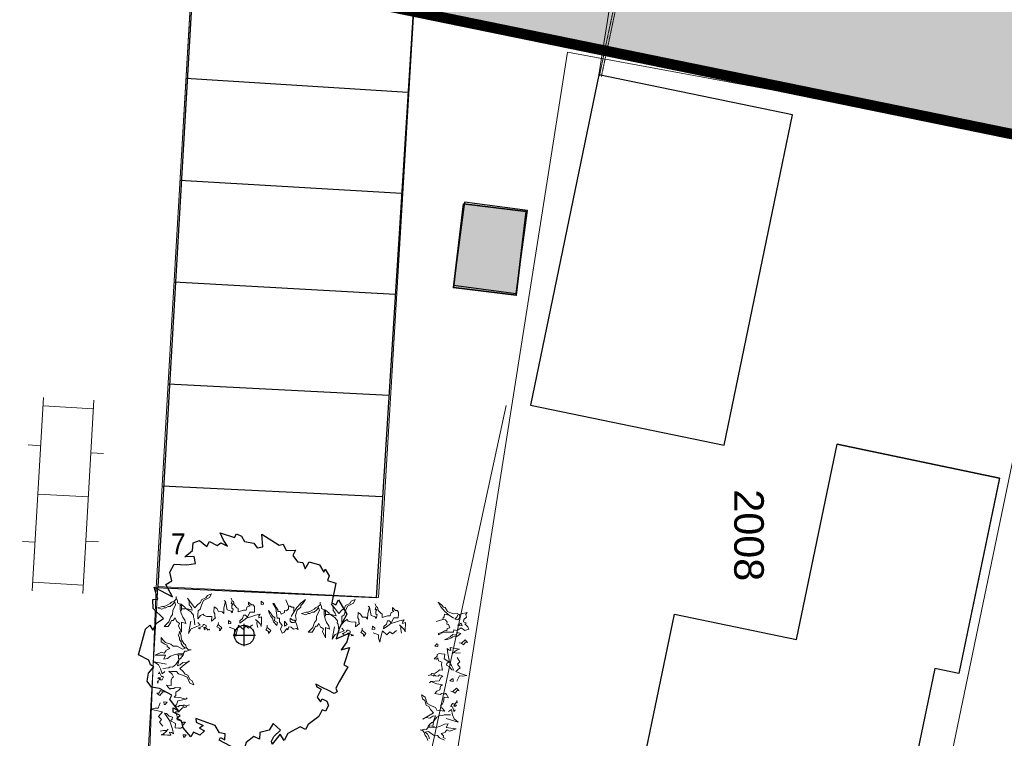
# Model space of a CAD drawing. Extents: x -1000932 to 2054797, y 285738 to 764020.
# Tile 92 of 256: x -234848 to -211464, y 483470 to 500538. Entities that reach past the tile are written whole.
import ezdxf

# ---------------------------------------------------------------- set-up
doc = ezdxf.new("R2010")
doc.units = 0
doc.header["$MEASUREMENT"] = 0
doc.linetypes.add('DASHED', pattern=[0.75, 0.5, -0.25])
doc.layers.get('0').update_dxf_attribs({"color": 1, "linetype": 'CONTINUOUS'})
for name, color, linetype in [('--schets pp', 1, 'CONTINUOUS'), ('-boom', 8, 'CONTINUOUS'), ('31.', 7, 'CONTINUOUS'), ('A-0010--', 4, 'CONTINUOUS'), ('A-0900-TERREIN', 14, 'CONTINUOUS'), ('bomen', 1, 'CONTINUOUS')]:
    doc.layers.add(name, color=color, linetype=linetype)
for name, color, linetype, lineweight in [('B01', 1, 'CONTINUOUS', 30), ('B02', 1, 'CONTINUOUS', 30), ('B11', 1, 'CONTINUOUS', 30), ('S02', 7, 'CONTINUOUS', 0), ('T03', 84, 'CONTINUOUS', 0), ('V00', 7, 'CONTINUOUS', 0), ('Z09', 7, 'CONTINUOUS', 0)]:
    doc.layers.add(name, color=color, linetype=linetype, lineweight=lineweight)
doc.styles.add('JK-T', font='arial.ttf', dxfattribs={"width": 0.9})
doc.styles.get("Standard").update_dxf_attribs({"font": 'romans.shx'})

# ---------------------------------------------------------------- blocks, each defined once
blk = doc.blocks.new('S022')
at = {"layer": 'S02', "color": 7, "linetype": 'Continuous', "lineweight": 0}
for p, q in [((0.0308, -0.2299), (0.0308, 0.2301)), ((0.1508, -0.2299), (0.1508, 0.2301)), ((0.0308, 0.2101), (0.1508, 0.2101)), ((0.0008, 0.1151), (0.0308, 0.1151)), ((0.1508, 0.1051), (0.1808, 0.1051)), ((0.0308, 0.0001), (0.1508, 0.0001)), ((0.0008, -0.1147), (0.0308, -0.1147)), ((0.1508, -0.1047), (0.1808, -0.1047)), ((0.0308, -0.2099), (0.1508, -0.2099))]:
    blk.add_line(p, q, dxfattribs=at)
blk = doc.blocks.new('UNNAMED')
at = {"color": 0}
for p, q in [((0, -0.5), (0, 0.5)), ((-0.5, 0), (0.5, 0))]:
    blk.add_line(p, q, dxfattribs=at)
blk = doc.blocks.new('boom')
at = {"layer": '31.', "color": 7, "linetype": 'Continuous'}
for points in [[(2252, -1106), (2174, -1256), (2210, -1343), (2134, -1385), (1982, -1306), (1886, -1256), (1704, -1162), (1724, -1227), (1831, -1282), (1731, -1475), (1810, -1584), (1849, -1510), (1958, -1566), (2000, -1669), (1928, -1809), (1853, -1770), (1769, -1930), (1516, -2125), (1455, -2242), (1326, -2176), (1036, -2338), (950, -2502), (853, -2352), (667, -2590), (646, -2521), (706, -2406), (860, -2260), (686, -2098), (595, -2253), (372, -2314), (359, -2471), (230, -2404), (44, -2552), (-1, -2709), (-40, -2785), (-597, -2495), (-564, -2431), (-457, -2486), (-449, -2341), (-589, -2322), (-691, -2147), (-1147, -1978), (-1138, -2064), (-977, -2148), (-1064, -2211), (-947, -2272), (-1056, -2379), (-1206, -2301), (-1268, -2419), (-1454, -2198), (-1493, -2035), (-1602, -1968), (-1524, -1910), (-1684, -1827), (-1691, -1726), (-1560, -1794), (-1766, -1521), (-1716, -1425), (-2016, -1269), (-2204, -1239), (-2305, -1092), (-2275, -903), (-2143, -754), (-2228, -709), (-2266, -594), (-2513, -466), (-2348, 139), (-2243, 236), (-2169, 116), (-2080, 288), (-1914, 397), (-2159, 633), (-2173, 849), (-2048, 851), (-2137, 1136), (-1701, 908), (-1864, 1205), (-1716, 1286), (-1765, 1496), (-1667, 1683), (-1367, 1668), (-1156, 1699), (-1191, 1867), (-1412, 1860), (-1226, 2010), (-1212, 2193), (-1060, 2251), (-889, 2107), (-828, 2225), (-644, 2130), (-557, 2193), (-396, 2110), (-496, 2257), (-569, 2431), (-230, 2323), (-186, 2409), (-68, 2347), (6, 2228), (227, 2181), (306, 2072), (441, 2096), (417, 2398), (831, 2139), (923, 2159), (996, 2012), (1218, 2019), (1151, 1891), (1262, 1738), (1393, 1724), (1450, 1572), (1539, 1743), (1787, 1669), (1887, 1495), (1926, 1570), (2020, 1412)], [(2020, 1412), (1980, 1296), (2174, 1237), (2080, 768), (2177, 718), (2238, 836), (2438, 502), (2265, 170), (2180, -89), (2493, 49), (2438, -158), (2305, -345), (2498, -295), (2366, -703), (2463, -753), (2252, -1106)]]:
    blk.add_lwpolyline(points, dxfattribs=at)
blk.add_circle((0, 0), 235, dxfattribs=at)
blk = doc.blocks.new('bomen')
at = {"layer": '-boom', "linetype": 'Continuous'}
blk.add_blockref('boom', (39296, -142617), dxfattribs=at)
at = {"layer": 'bomen', "xscale": 531.2874016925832, "yscale": 531.2874016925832, "zscale": 531.2874016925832}
blk.add_blockref('UNNAMED', (39296, -142617), dxfattribs=at)
blk = doc.blocks.new('eigendomssituatie')
at = {"layer": '--schets pp', "linetype": 'Continuous', "transparency": 33554495}
h = blk.add_hatch(color=140, dxfattribs=at)
h.dxf.hatch_style = 1
h.paths.add_polyline_path([(9221, 16017), (-3884, 17237), (-5436, 504), (0, 0), (-2500, -26949), (-6847, -26546), (-6943, -27582), (-9442, -27350), (-9346, -26314), (-13692, -25911), (-13542, -23750), (-24868, -22700), (-35971, -21670), (-39085, -21481), (-35919, 15171), (-35449, 20057), (-40996, 20385), (-45060, -52868), (-5988, -60874), (-5392, -55500), (3604, -48873)])
at = {"layer": '--schets pp', "color": 140, "linetype": 'Continuous', "const_width": 250}
blk.add_lwpolyline([(9221, 16017), (-3884, 17237), (-5436, 504), (0, 0), (-2500, -26949), (-6847, -26546), (-6943, -27582), (-9442, -27350), (-9346, -26314), (-13692, -25911), (-13542, -23750), (-24868, -22700), (-35971, -21670), (-39085, -21481), (-35919, 15171), (-35449, 20057), (-40996, 20385), (-45060, -52868), (-5988, -60874), (-5392, -55500), (3604, -48873)], close=True, dxfattribs=at)

msp = doc.modelspace()

# ---------------------------------------------------------------- hatches: boundary and pattern name
at = {"layer": 'A-0900-TERREIN', "linetype": 'Continuous', "lineweight": 5}
msp.add_hatch(color=8, dxfattribs=at).paths.add_polyline_path([(-223056.55, 493994.812), (-224545.652, 494175.312), (-224305, 496160.78), (-222815.898, 495980.28)], flags=0)

# ---------------------------------------------------------------- linework, layer by layer
at = {"layer": '--schets pp', "ltscale": 200}
for points in [[(-230617, 503979.671), (-225325, 503611.78), (-226382, 486808.78), (-231608, 487040.78)], [(-230585.734, 503998.921), (-231570.734, 487077.921)], [(-225627, 498810.905), (-230900.142, 499139.999)], [(-225627, 498810.905), (-230900.142, 499139.999)], [(-225778, 496410.499), (-231041.714, 496720.155)], [(-225778, 496410.499), (-231041.714, 496720.155)], [(-225929, 494010.062), (-231183.285, 494300.312)], [(-225929, 494010.062), (-231183.285, 494300.312)], [(-226080, 491609.655), (-231324.857, 491880.468)], [(-226080, 491609.655), (-231324.857, 491880.468)], [(-226231, 489209.218), (-231466.427, 489460.624)], [(-226231, 489209.218), (-231466.427, 489460.624)]]:
    msp.add_lwpolyline(points, dxfattribs=at)
at = {"layer": 'A-0900-TERREIN', "color": 14, "linetype": 'Continuous', "lineweight": 13}
for points in [[(-198472, 591361.78), (-219309, 583958.78, 0.325245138), (-226411.998, 574135.78), (-227112, 560602.78), (-227915, 559083.78), (-228047, 555824.78), (-227550, 554612.78), (-228049, 546438.78), (-228049, 546438.78), (-228546, 540316.78), (-228546, 540316.78), (-229103.887, 531197.927), (-224111.264, 530926.426), (-225197.268, 510955.933), (-230189.892, 511227.434), (-231608, 487040.78), (-231985, 477392.78), (-214527, 474405.78), (-199419, 472192.78), (-199255.679, 472942.78), (-193108.64, 471481.093), (-190938.609, 470963.905)], [(-198472, 591361.78), (-219309, 583958.78, 0.325245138), (-226411.998, 574135.78), (-227112, 560602.78), (-227369.595, 557017.708), (-227550, 554612.78), (-227550, 554612.78), (-228049, 546438.78), (-228367.786, 543593.936), (-228472.4, 541670.195), (-228546, 540316.78), (-229028, 532296.78), (-229087.803, 531197.052), (-230350.911, 508265.25), (-230508, 505842.78), (-231608, 487040.78), (-231985, 477392.78), (-214527, 474405.78), (-199419, 472192.78), (-199255.679, 472942.78), (-193108.64, 471481.093), (-190938.609, 470963.905)]]:
    msp.add_lwpolyline(points, format="xyb", dxfattribs=at)
at = {"layer": 'A-0900-TERREIN', "color": 7, "linetype": 'DASHED', "lineweight": 18}
for points in [[(-220223.656, 503243.405), (-221082, 499200.78)], [(-220174.746, 503233.015), (-221033.089, 499190.405)]]:
    msp.add_lwpolyline(points, dxfattribs=at)
at = {"layer": 'A-0900-TERREIN', "color": 8, "linetype": 'Continuous', "lineweight": 13}
for points in [[(-222815.898, 495980.28), (-224305, 496160.78), (-224545.652, 494175.312), (-223056.55, 493994.812)], [(-211575.703, 489655.702), (-215434.718, 490461.093), (-216402.679, 485817.28), (-219294.757, 486420.64), (-220782.734, 479263.921), (-214605.695, 477975.499), (-213114.711, 485131.187), (-212544.703, 485012.062)]]:
    msp.add_lwpolyline(points, close=True, dxfattribs=at)
at = {"layer": 'A-0900-TERREIN', "color": 4, "linetype": 'Continuous', "lineweight": 35}
msp.add_lwpolyline([(-224305, 496160.78), (-224545.652, 494175.312), (-223056.55, 493994.812), (-222815.898, 495980.28)], close=True, dxfattribs=at)
at = {"layer": 'A-0900-TERREIN', "color": 7, "linetype": 'Continuous', "lineweight": 13}
for points in [[(-230688.357, 486165.093), (-230703.404, 486311.062), (-230723.087, 486342.921), (-230721.07, 486394.702), (-230780.142, 486474.984), (-230901.771, 486552.343), (-230752.65, 486515.374), (-230770.9, 486578.359), (-230825.466, 486642.859), (-230822.189, 486725.734), (-230866.164, 486800.202), (-230772.253, 486677.093), (-230688.117, 486569.905), (-230617.558, 486650.296), (-230553.58, 486694.484), (-230530.271, 486760.968), (-230424.496, 486808.874), (-230391.179, 486864.624), (-230296.23, 486902.374), (-230341.437, 486810.812), (-230484.095, 486743.609), (-230530.128, 486631.327), (-230559.687, 486538.952), (-230613.281, 486494.39), (-230616.935, 486400.999), (-230618.138, 486369.952), (-230620.603, 486307.78), (-230550.031, 486388.015), (-230491.457, 486422.202), (-230466.802, 486389.952), (-230405.472, 486366.812), (-230286.183, 486362.155), (-230290.482, 486253.405), (-230194.003, 486332.624), (-230213.894, 486354.155), (-230211.076, 486426.812), (-230235.537, 486464.077), (-230230.49, 486593.671), (-230169.959, 486549.671), (-230125.82, 486480.515), (-230042.945, 486477.296), (-230003.148, 486434.249), (-229997.927, 486569.015), (-229960.765, 486717.984), (-229990.982, 486745.28), (-229960.765, 486717.984), (-229921.705, 486524.374), (-229824.511, 486489.484), (-229799.888, 486452.218), (-229775.951, 486534.234), (-229811.123, 486561.749), (-229808.72, 486623.874), (-229781.234, 486664.265), (-229822.775, 486665.921), (-229799.05, 486737.78), (-229822.73, 486800.905), (-229799.05, 486737.78), (-229768.822, 486715.671), (-229751.138, 486637.187), (-229691.453, 486572.609), (-229656.019, 486550.312), (-229659.048, 486472.655), (-229532.795, 486514.374), (-229470.646, 486511.952), (-229446.496, 486594.171), (-229378.195, 486617.421), (-229413.234, 486649.89), (-229411.013, 486706.843), (-229340.945, 486641.89), (-229304.711, 486640.452), (-229269.877, 486597.624), (-229272.086, 486540.687), (-229275.162, 486462.812), (-229384.05, 486467.093), (-229440.537, 486349.812), (-229485.658, 486393.265), (-229532.273, 486395.077), (-229556.013, 486318.046), (-229620.564, 486258.343), (-229622.591, 486206.562), (-229521.351, 486275.234), (-229451.685, 486329.53), (-229362.423, 486357.155), (-229246.714, 486394.296), (-229136.722, 486421.14), (-229169.67, 486375.718), (-229171.48, 486328.952), (-229102.777, 486357.546), (-229105.791, 486279.718), (-229108.257, 486217.562), (-229111.666, 486129.39), (-229135.548, 486187.499), (-229185.472, 486236.155), (-229245.418, 486295.515), (-229211.921, 486262.374), (-229214.972, 486185.421), (-229195.902, 486101.562)], [(-231130.312, 486808.359), (-231130.484, 486777.265), (-231177.351, 486730.718), (-231244.966, 486705.124), (-231276.265, 486668.984), (-231359.375, 486622.765), (-231416.683, 486602.265), (-231458.113, 486602.484), (-231572.261, 486571.734), (-231473.931, 486540.187), (-231416.845, 486565.812), (-231375.183, 486565.609), (-231318.017, 486601.812), (-231276.533, 486601.609), (-231208.775, 486653.14), (-231167.046, 486709.905), (-231146.712, 486637.28), (-231214.664, 486507.905), (-231215.134, 486414.593), (-231262.195, 486357.655), (-231304.253, 486233.327), (-231366.699, 486171.437), (-231418.902, 486125.03), (-231387.679, 486124.874), (-231320.318, 486124.593), (-231262.882, 486212.39), (-231241.898, 486269.468), (-231205.488, 486269.28), (-231158.488, 486331.218), (-231117.503, 486237.765), (-231096.787, 486237.671), (-231050.142, 486201.015), (-231076.503, 486138.968), (-231004.482, 485988.14), (-231003.925, 486117.859), (-231003.351, 486231.859), (-230905.045, 486195.14), (-230925.375, 486278.28), (-230976.878, 486351.124), (-231012.726, 486439.577), (-231038.187, 486532.952), (-231037.806, 486621.218), (-231037.634, 486652.296), (-231037.806, 486621.218), (-231006.654, 486621.062), (-231007.181, 486506.874), (-231007.017, 486543.187), (-230918.931, 486542.718), (-230918.769, 486579.03), (-230970.337, 486626.062), (-231016.836, 486657.39), (-231037.634, 486652.296), (-231099.808, 486688.859), (-231099.613, 486735.499), (-231130.312, 486808.359), (-231130.173, 486839.499)], [(-229112.589, 486647.062), (-229109.558, 486724.718), (-229054.248, 486681.062), (-229055.255, 486655.171), (-229112.589, 486647.062)], [(-228618.253, 485965.562), (-228656.105, 486060.374), (-228611.025, 486152.124), (-228680.275, 486237.812), (-228677.005, 486320.859), (-228733.961, 486323.077), (-228761.291, 486557.687), (-228834.679, 486669.64), (-228803.64, 486668.405), (-228760.087, 486588.734), (-228715.939, 486519.609), (-228717.336, 486483.374), (-228660.377, 486481.14), (-228642.101, 486418.015), (-228562.441, 486461.749), (-228560.796, 486503.187), (-228509.048, 486501.14), (-228465.779, 486546.14), (-228463.388, 486608.421), (-228529.99, 486761.437), (-228463.388, 486608.421), (-228421.951, 486606.812), (-228391.476, 486584.734), (-228334.517, 486582.499), (-228339.009, 486468.562), (-228400.183, 486361.905), (-228339.009, 486468.562), (-228267.238, 486579.859), (-228164.205, 486690.093), (-228062.795, 486764.077), (-228123.394, 486672.937), (-228171.988, 486622.999), (-228173.433, 486586.734), (-228259.318, 486517.312), (-228295.654, 486383.718), (-228279.404, 486289.78), (-228301.279, 486238.765), (-228320.599, 486275.812), (-228362.035, 486277.421), (-228422.724, 486321.28), (-228423.732, 486295.39), (-228425.375, 486253.952), (-228390.144, 486221.296), (-228333.191, 486219.077), (-228301.279, 486238.765), (-228272.484, 486180.39), (-228230.55, 486054.296), (-228276.336, 486081.999), (-228344.636, 486058.765), (-228399.568, 486112.765), (-228456.697, 486115.015), (-228480.253, 486043.14), (-228499.783, 486075.187), (-228565.144, 485994.593), (-228618.253, 485965.562)], [(-227711.781, 486674.812), (-227711.953, 486643.718), (-227758.82, 486597.187), (-227826.435, 486571.593), (-227857.734, 486535.437), (-227940.843, 486489.218), (-227998.152, 486468.718), (-228039.582, 486468.968), (-228153.73, 486438.187), (-228055.4, 486406.655), (-227998.314, 486432.28), (-227956.652, 486432.093), (-227899.486, 486468.28), (-227858.002, 486468.093), (-227790.244, 486519.593), (-227748.515, 486576.374), (-227728.181, 486503.749), (-227796.132, 486374.374), (-227796.603, 486281.062), (-227843.664, 486224.124), (-227885.722, 486099.78), (-227948.168, 486037.905), (-228000.371, 485991.499), (-227969.148, 485991.343), (-227901.787, 485991.062), (-227844.351, 486078.843), (-227823.367, 486135.937), (-227786.957, 486135.749), (-227739.957, 486197.687), (-227698.972, 486104.218), (-227678.255, 486104.124), (-227631.611, 486067.468), (-227657.972, 486005.437), (-227585.951, 485854.593), (-227585.394, 485984.343), (-227584.82, 486098.312), (-227486.513, 486061.593), (-227506.843, 486144.749), (-227558.347, 486217.593), (-227594.195, 486306.03), (-227619.656, 486399.405), (-227619.275, 486487.687), (-227619.103, 486518.78), (-227619.275, 486487.687), (-227588.123, 486487.53), (-227588.65, 486373.343), (-227588.486, 486409.655), (-227500.4, 486409.187), (-227500.238, 486445.499), (-227551.806, 486492.53), (-227598.304, 486523.843), (-227619.103, 486518.78), (-227681.277, 486555.343), (-227681.082, 486601.968), (-227711.781, 486674.812), (-227711.642, 486705.968)], [(-227269.826, 486031.562), (-227284.873, 486177.53), (-227304.556, 486209.374), (-227302.539, 486261.155), (-227361.611, 486341.468), (-227483.24, 486418.812), (-227334.119, 486381.843), (-227352.369, 486444.812), (-227406.935, 486509.343), (-227403.658, 486592.187), (-227447.632, 486666.655), (-227353.722, 486543.562), (-227269.586, 486436.374), (-227199.027, 486516.78), (-227135.048, 486560.937), (-227111.74, 486627.437), (-227005.964, 486675.343), (-226972.648, 486731.093), (-226877.699, 486768.843), (-226922.906, 486677.28), (-227065.564, 486610.093), (-227111.597, 486497.78), (-227141.156, 486405.405), (-227194.75, 486360.843), (-227198.404, 486267.468), (-227199.607, 486236.405), (-227202.072, 486174.249), (-227131.5, 486254.468), (-227072.925, 486288.655), (-227048.271, 486256.405), (-226986.941, 486233.28), (-226867.652, 486228.624), (-226871.951, 486119.874), (-226775.472, 486199.093), (-226795.363, 486220.624), (-226792.545, 486293.28), (-226817.005, 486330.53), (-226811.959, 486460.155), (-226751.427, 486416.124), (-226707.289, 486346.968), (-226624.414, 486343.78), (-226584.617, 486300.718), (-226579.396, 486435.468), (-226542.234, 486584.468), (-226572.451, 486611.749), (-226542.234, 486584.468), (-226503.173, 486390.843), (-226405.98, 486355.968), (-226381.357, 486318.687), (-226357.42, 486400.718), (-226392.591, 486428.218), (-226390.189, 486490.343), (-226362.703, 486530.718), (-226404.244, 486532.405), (-226380.519, 486604.249), (-226404.199, 486667.374), (-226380.519, 486604.249), (-226350.291, 486582.124), (-226332.607, 486503.655), (-226272.921, 486439.062), (-226237.488, 486416.78), (-226240.517, 486339.124), (-226114.263, 486380.843), (-226052.115, 486378.405), (-226027.964, 486460.655), (-225959.664, 486483.874), (-225994.703, 486516.343), (-225992.482, 486573.312), (-225922.414, 486508.343), (-225886.179, 486506.905), (-225851.345, 486464.093), (-225853.554, 486407.155), (-225856.63, 486329.28), (-225965.519, 486333.562), (-226022.005, 486216.28), (-226067.127, 486259.718), (-226113.742, 486261.53), (-226137.482, 486184.499), (-226202.033, 486124.812), (-226204.06, 486073.03), (-226102.82, 486141.687), (-226033.154, 486195.999), (-225943.892, 486223.624), (-225828.183, 486260.78), (-225718.191, 486287.593), (-225751.138, 486242.187), (-225752.949, 486195.405), (-225684.246, 486224.03), (-225687.259, 486146.187), (-225689.726, 486084.03), (-225693.134, 485995.843), (-225717.017, 486053.968), (-225766.941, 486102.624), (-225826.886, 486161.968), (-225793.39, 486128.843), (-225796.441, 486051.905), (-225777.371, 485968.03)], [(-224179.523, 486061.296), (-224278.101, 486034.78), (-224363.968, 486090.265), (-224457.154, 486031.499), (-224539.25, 486044.437), (-224548.113, 485988.14), (-224784.296, 485988.39), (-224904.064, 485928.577), (-224899.211, 485959.265), (-224815.003, 485993.218), (-224741.185, 486028.984), (-224705.359, 486023.359), (-224696.494, 486079.671), (-224631.668, 486090.452), (-224665.8, 486174.671), (-224706.765, 486181.155), (-224698.689, 486232.312), (-224738.322, 486280.53), (-224799.898, 486290.187), (-224959.638, 486241.905), (-224799.898, 486290.187), (-224793.461, 486331.14), (-224767.976, 486358.827), (-224759.111, 486415.14), (-224646.476, 486397.374), (-224547.691, 486324.171), (-224646.476, 486397.374), (-224748.621, 486481.655), (-224846.072, 486596.859), (-224907.712, 486706.218), (-224824.273, 486635.374), (-224780.349, 486581.296), (-224744.502, 486575.624), (-224685.58, 486482.218), (-224557.15, 486430.53), (-224461.945, 486435.687), (-224413.836, 486408.015), (-224452.89, 486393.155), (-224459.326, 486352.187), (-224509.972, 486297.03), (-224484.384, 486293.015), (-224443.418, 486286.53), (-224406.875, 486317.718), (-224398.015, 486374.015), (-224413.836, 486408.015), (-224352.503, 486429.796), (-224222.373, 486456.718), (-224255.242, 486414.484), (-224240.132, 486343.921), (-224300.185, 486295.687), (-224309.082, 486239.202), (-224240.462, 486207.421), (-224274.558, 486191.765), (-224202.16, 486117.437), (-224179.523, 486061.296)], [(-228740.837, 486146.859), (-228820.65, 486232.952), (-228843.111, 486322.14), (-228882.906, 486365.187), (-228921.502, 486439.484), (-228939.738, 486507.609), (-228894.966, 486454.015), (-228851.037, 486384.687), (-228790.908, 486330.484), (-228793.752, 486257.984), (-228727.476, 486224.109), (-228740.837, 486146.859)], [(-230787.244, 486255.312), (-230842.035, 485961.655), (-230772.88, 486068.421), (-230680.91, 486112.484), (-230559.084, 486153.577), (-230617.545, 486218.218)], [(-230566.607, 486059.468), (-230565.675, 486083.171), (-230606.943, 486084.796), (-230495.843, 486137.452), (-230494.398, 486173.89), (-230468.492, 486172.89), (-230417.548, 486150.14), (-230419.183, 486108.546), (-230466.003, 486103.827), (-230463.781, 486081.593), (-230442.38, 486046.421), (-230467.392, 486068.937), (-230476.574, 486104.202), (-230430.324, 486088.234), (-230430.324, 486088.234), (-230430.324, 486088.234), (-230430.324, 486088.234), (-230430.324, 486088.234), (-230384.513, 486065.718), (-230387.195, 486040.593), (-230343.164, 486058.905), (-230345.505, 486036.249)], [(-230100.498, 486026.64), (-230098.572, 486075.28), (-230164.457, 486114.171), (-230131.166, 486170.077), (-230129.14, 486221.859), (-230131.166, 486170.077), (-230044.609, 486094.077), (-230088.33, 486040.499), (-230088.98, 486023.046)], [(-229891.564, 486191.843), (-229888.531, 486269.515), (-229833.222, 486225.843), (-229834.228, 486199.968), (-229891.564, 486191.843)], [(-229874.785, 486106.327), (-229743.343, 486059.687), (-229745.041, 485983.687), (-229717.128, 485888.64), (-229698.011, 485972.312), (-229653.67, 486156.765), (-229549.8, 486061.187), (-229477.927, 486135.624), (-229413.341, 486085.859), (-229316.011, 486165.484)], [(-228559.658, 486134.577), (-228557.445, 486191.546), (-228555.187, 486248.687), (-228530.714, 486211.265), (-228495.931, 486173.562), (-228517.404, 486153.702), (-228559.658, 486134.577)], [(-224340.545, 486139.234), (-224396.859, 486148.077), (-224453.347, 486156.999), (-224413.316, 486176.937), (-224371.82, 486207.077), (-224354.593, 486183.437), (-224340.545, 486139.234)], [(-230808.211, 485572.218), (-230839.302, 485572.39), (-230885.849, 485619.249), (-230911.441, 485686.874), (-230947.586, 485718.171), (-230993.806, 485801.28), (-231014.298, 485858.577), (-231014.082, 485900.015), (-231044.834, 486014.171), (-231076.377, 485915.827), (-231050.759, 485858.749), (-231050.949, 485817.077), (-231014.757, 485759.921), (-231014.953, 485718.437), (-230963.429, 485650.671), (-230906.662, 485608.952), (-230979.279, 485588.609), (-231108.666, 485656.562), (-231201.978, 485657.03), (-231258.918, 485704.093), (-231383.242, 485746.155), (-231445.125, 485808.593), (-231491.543, 485860.796), (-231491.693, 485829.577), (-231491.972, 485762.218), (-231404.179, 485704.78), (-231347.091, 485683.796), (-231347.281, 485647.39), (-231285.341, 485600.39), (-231378.798, 485559.405), (-231378.896, 485538.687), (-231415.545, 485492.046), (-231477.605, 485518.405), (-231628.427, 485446.39), (-231498.705, 485445.827), (-231384.712, 485445.249), (-231421.421, 485346.952), (-231338.283, 485367.28), (-231265.439, 485418.78), (-231176.99, 485454.624), (-231083.611, 485480.093), (-230995.353, 485479.702), (-230964.261, 485479.53), (-230995.353, 485479.702), (-230995.511, 485448.562), (-231109.697, 485449.077), (-231073.384, 485448.921), (-231073.845, 485360.827), (-231037.535, 485360.671), (-230990.498, 485412.234), (-230959.175, 485458.734), (-230964.261, 485479.53), (-230927.703, 485541.702), (-230881.07, 485541.515), (-230808.211, 485572.218), (-230777.066, 485572.077)], [(-228938.697, 485959.921), (-228936.771, 486008.562), (-229002.668, 486047.437), (-228969.363, 486103.359), (-228967.337, 486155.14), (-228969.363, 486103.359), (-228882.808, 486027.359), (-228926.529, 485973.765), (-228927.177, 485956.327)], [(-227368.712, 486121.78), (-227423.503, 485828.124), (-227354.349, 485934.905), (-227262.378, 485978.937), (-227140.552, 486020.03), (-227199.013, 486084.687)], [(-227148.076, 485925.937), (-227147.144, 485949.624), (-227188.412, 485951.249), (-227077.312, 486003.905), (-227075.867, 486040.343), (-227049.961, 486039.343), (-226999.017, 486016.593), (-227000.652, 485974.999), (-227047.472, 485970.28), (-227045.25, 485948.062), (-227023.849, 485912.874), (-227048.861, 485935.405), (-227058.043, 485970.655), (-227011.793, 485954.718), (-227011.793, 485954.718), (-227011.793, 485954.718), (-227011.793, 485954.718), (-227011.793, 485954.718), (-226965.982, 485932.187), (-226968.664, 485907.062), (-226924.632, 485925.374), (-226926.974, 485902.718)], [(-226681.966, 485893.093), (-226680.041, 485941.749), (-226745.925, 485980.655), (-226712.634, 486036.53), (-226710.609, 486088.343), (-226712.634, 486036.53), (-226626.078, 485960.53), (-226669.798, 485906.968), (-226670.449, 485889.53)], [(-226473.033, 486058.312), (-226470, 486135.968), (-226414.691, 486092.312), (-226415.697, 486066.437), (-226473.033, 486058.312)], [(-226456.253, 485972.78), (-226324.812, 485926.155), (-226326.509, 485850.155), (-226298.597, 485755.093), (-226279.48, 485838.78), (-226235.138, 486023.218), (-226131.269, 485927.655), (-226059.396, 486002.093), (-225994.81, 485952.312), (-225897.48, 486031.968)], [(-224373.898, 485960.718), (-224468.716, 485891.515), (-224559.923, 485879.624), (-224607.328, 485845.124), (-224685.611, 485815.468), (-224755.402, 485805.312), (-224696.951, 485843.53), (-224622.972, 485879.062), (-224562.119, 485932.437), (-224490.445, 485921.155), (-224449.064, 485983.015), (-224373.898, 485960.718)], [(-224914.091, 485649.937), (-224990.867, 485662.015), (-224941.041, 485711.843), (-224915.455, 485707.827), (-224914.091, 485649.937)], [(-224211.343, 485742.39), (-224259.423, 485749.984), (-224305.73, 485689.077), (-224357.38, 485728.687), (-224408.568, 485736.749), (-224357.38, 485728.687), (-224271.791, 485805.765), (-224223.679, 485756.093), (-224206.425, 485753.405)], [(-224619.447, 484028.655), (-224766.166, 484030.765), (-224800.107, 484014.937), (-224851.302, 484022.984), (-224937.937, 483973.702), (-225028.966, 483861.937), (-224974.843, 484005.718), (-225039.517, 483994.952), (-225109.957, 483948.28), (-225191.873, 483961.218), (-225270.978, 483926.249), (-225137.736, 484005.14), (-225021.464, 484076.171), (-225093.062, 484155.64), (-225129.472, 484224.343), (-225192.785, 484255.249), (-225228, 484365.905), (-225279.49, 484405.499), (-225305.892, 484504.202), (-225220.234, 484448.624), (-225170.154, 484299.093), (-225064.015, 484240.265), (-224975.722, 484200.109), (-224937.718, 484141.687), (-224845.402, 484127.14), (-224814.695, 484122.327), (-224753.248, 484112.609), (-224824.683, 484192.077), (-224851.808, 484254.249), (-224816.884, 484274.968), (-224786.74, 484333.171), (-224768.197, 484451.093), (-224660.683, 484434.124), (-224728.097, 484539.202), (-224751.804, 484521.952), (-224823.628, 484533.234), (-224863.498, 484513.296), (-224991.621, 484533.452), (-224940.845, 484588.421), (-224867.015, 484624.187), (-224854.142, 484706.124), (-224806.738, 484740.609), (-224939.976, 484761.546), (-225083.584, 484815.843), (-225114.218, 484789.015), (-225083.584, 484815.843), (-224886.742, 484832.03), (-224840.734, 484924.484), (-224800.839, 484944.577), (-224879.513, 484977.937), (-224910.941, 484946.218), (-224972.357, 484955.859), (-225009.269, 484987.874), (-225015.765, 484946.812), (-225084.357, 484978.765), (-225149.808, 484962.624), (-225084.357, 484978.765), (-225058.863, 485006.202), (-224978.859, 485014.593), (-224907.748, 485066.343), (-224881.468, 485098.921), (-224804.689, 485086.843), (-224831.38, 485217.109), (-224821.722, 485278.546), (-224900.564, 485312.14), (-224915.671, 485382.687), (-224952.015, 485351.671), (-225008.322, 485360.53), (-224935.623, 485422.53), (-224929.968, 485458.359), (-224883.365, 485487.952), (-224827.07, 485479.109), (-224750.095, 485466.952), (-224767.054, 485359.312), (-224657.181, 485289.515), (-224705.595, 485249.78), (-224712.837, 485203.687), (-224639.109, 485171.124), (-224587.353, 485100.03), (-224536.166, 485091.984), (-224592.539, 485200.546), (-224638.33, 485276.077), (-224655.351, 485367.952), (-224678.724, 485487.202), (-224692.527, 485599.577), (-224651.271, 485561.562), (-224605.035, 485554.296), (-224625.412, 485625.874), (-224548.47, 485613.78), (-224487.023, 485604.077), (-224399.847, 485590.39), (-224460.359, 485573.468), (-224514.507, 485529.562), (-224580.468, 485476.952), (-224543.636, 485506.359), (-224467.568, 485494.343), (-224382.058, 485503.484)], [(-231361.248, 485229.14), (-231654.902, 485283.937), (-231548.142, 485214.78), (-231504.084, 485122.812), (-231462.988, 485000.984), (-231398.349, 485059.452)], [(-231451.47, 485130.265), (-231305.509, 485145.312), (-231273.65, 485164.984), (-231221.863, 485162.968), (-231141.58, 485222.046), (-231064.224, 485343.671), (-231101.187, 485194.546), (-231038.212, 485212.796), (-230973.703, 485267.374), (-230890.837, 485264.093), (-230816.357, 485308.062), (-230939.476, 485214.155), (-231046.654, 485130.015), (-230966.267, 485059.452), (-230922.084, 484995.484), (-230855.593, 484972.171), (-230807.699, 484866.39), (-230751.935, 484833.077), (-230714.185, 484738.124), (-230805.75, 484783.343), (-230872.951, 484925.999), (-230985.232, 484972.03), (-231077.611, 485001.593), (-231122.179, 485055.187), (-231215.56, 485058.843), (-231246.621, 485060.046), (-231308.781, 485062.499), (-231228.554, 484991.937), (-231194.355, 484933.359), (-231226.621, 484908.702), (-231249.761, 484847.374), (-231254.406, 484728.077), (-231363.166, 484732.39), (-231283.941, 484635.905), (-231262.41, 484655.796), (-231189.759, 484652.984), (-231152.492, 484677.437), (-231022.892, 484672.39), (-231066.9, 484611.859), (-231136.048, 484567.718), (-231139.265, 484484.843), (-231182.316, 484445.046), (-231047.546, 484439.827), (-230898.58, 484402.671), (-230871.287, 484432.89), (-230898.58, 484402.671), (-231092.183, 484363.609), (-231127.08, 484266.421), (-231164.355, 484241.796), (-231082.324, 484217.859), (-231054.814, 484253.03), (-230992.695, 484250.624), (-230952.295, 484223.14), (-230950.64, 484264.671), (-230878.785, 484240.952), (-230815.668, 484264.64), (-230878.785, 484240.952), (-230900.902, 484210.718), (-230979.377, 484193.046), (-231043.959, 484133.359), (-231066.252, 484097.921), (-231143.918, 484100.952), (-231102.197, 483974.702), (-231104.613, 483912.546), (-231022.388, 483888.39), (-230999.144, 483820.093), (-230966.671, 483855.14), (-230909.714, 483852.921), (-230974.675, 483782.843), (-230976.109, 483746.609), (-231018.937, 483711.78), (-231075.88, 483713.984), (-231153.748, 483717.062), (-231149.474, 483825.952), (-231266.746, 483882.437), (-231223.304, 483927.562), (-231221.494, 483974.171), (-231298.521, 483997.921), (-231358.226, 484062.468), (-231410.003, 484064.499), (-231341.337, 483963.249), (-231287.039, 483893.593), (-231259.406, 483804.327), (-231222.265, 483688.609), (-231195.431, 483578.624), (-231240.847, 483611.577), (-231287.615, 483613.39), (-231259.017, 483544.687), (-231336.845, 483547.687), (-231399.005, 483550.155), (-231487.183, 483553.562), (-231429.062, 483577.452), (-231380.412, 483627.374), (-231321.045, 483687.327), (-231354.191, 483653.827), (-231431.144, 483656.874), (-231515, 483637.812)], [(-224466.062, 484829.812), (-224404.394, 484954.905), (-224329.109, 484944.343), (-224231.459, 484960.952), (-224312.33, 484989.718), (-224490.345, 485055.296), (-224383.291, 485147.296), (-224448.82, 485227.374), (-224391.843, 485285.702), (-224459.566, 485391.655)], [(-231557.103, 485008.515), (-231533.398, 485007.577), (-231531.777, 485048.843), (-231479.107, 484937.749), (-231442.668, 484936.296), (-231443.671, 484910.39), (-231466.427, 484859.452), (-231508.025, 484861.093), (-231512.742, 484907.905), (-231534.968, 484905.687), (-231570.148, 484884.28), (-231547.628, 484909.296), (-231512.357, 484918.484), (-231528.326, 484872.234), (-231528.326, 484872.234), (-231528.326, 484872.234), (-231528.326, 484872.234), (-231528.326, 484872.234), (-231550.847, 484826.421), (-231575.97, 484829.093), (-231557.662, 484785.062), (-231580.31, 484787.405)], [(-224552.966, 484823.124), (-224629.742, 484835.202), (-224579.918, 484885.046), (-224554.33, 484881.015), (-224552.966, 484823.124)], [(-231589.918, 484542.405), (-231541.281, 484540.468), (-231502.392, 484606.359), (-231446.48, 484573.062), (-231394.701, 484571.046), (-231446.48, 484573.062), (-231522.482, 484486.515), (-231576.068, 484530.234), (-231593.515, 484530.874)], [(-224413.295, 484596.327), (-224461.375, 484603.921), (-224507.691, 484543.03), (-224559.332, 484582.624), (-224610.521, 484590.687), (-224559.332, 484582.624), (-224473.742, 484659.718), (-224425.628, 484610.03), (-224408.377, 484607.343)], [(-231510.244, 484316.687), (-231556.882, 484185.249), (-231632.884, 484186.937), (-231727.925, 484159.03), (-231644.252, 484139.905), (-231459.795, 484095.577), (-231555.373, 483991.702), (-231480.941, 483919.827), (-231530.714, 483855.249), (-231451.082, 483757.921)], [(-231424.714, 484333.468), (-231347.054, 484330.437), (-231390.716, 484275.124), (-231416.601, 484276.124), (-231424.714, 484333.468)], [(-224500.318, 484137.249), (-224523.753, 484140.937), (-224530.183, 484100.14), (-224569.517, 484216.624), (-224605.539, 484222.327), (-224601.515, 484247.937), (-224572.966, 484295.874), (-224531.845, 484289.39), (-224532.628, 484242.343), (-224510.295, 484241.952), (-224472.855, 484259.093), (-224498.142, 484236.89), (-224534.246, 484231.89), (-224512.984, 484275.952), (-224512.984, 484275.952), (-224512.984, 484275.952), (-224512.984, 484275.952), (-224512.984, 484275.952), (-224485.265, 484318.827), (-224460.628, 484313.218), (-224473.67, 484359.093), (-224451.449, 484354.124)], [(-224720.601, 483940.984), (-224435.355, 483852.28), (-224533.308, 483933.421), (-224566.324, 484029.921), (-224592.91, 484155.702), (-224663.935, 484105.187)], [(-224733.509, 483463.593), (-224787.757, 483491.093), (-224783.318, 483527.234), (-224839.343, 483581.155), (-224741.74, 483610.937), (-224739.222, 483631.499), (-224697.377, 483673.546), (-224638.822, 483640.124), (-224480.621, 483694.03), (-224609.39, 483709.734), (-224722.535, 483723.624), (-224674.597, 483816.968), (-224759.541, 483806.484), (-224837.9, 483763.843), (-224929.931, 483738.562), (-225025.644, 483724.187), (-225113.253, 483734.874), (-225144.113, 483738.671), (-225113.253, 483734.874), (-225109.459, 483765.796), (-224996.117, 483751.937), (-225032.16, 483756.343), (-225021.416, 483843.765), (-225057.459, 483848.171), (-225110.197, 483802.452), (-225146.736, 483759.921), (-225144.113, 483738.671), (-225187.681, 483681.202), (-225233.972, 483686.827), (-225309.92, 483664.859), (-225340.836, 483668.624)], [(-225309.92, 483664.859), (-225279.06, 483661.046), (-225238.306, 483609.077), (-225220.785, 483538.921), (-225188.543, 483503.624), (-225152.343, 483415.687)], [(-225126.705, 483454.312), (-225121.668, 483495.484), (-225164.925, 483568.796), (-225216.431, 483616.874), (-225141.935, 483628.593), (-225021.371, 483545.984), (-224928.752, 483534.624), (-224877.699, 483481.234), (-224759.136, 483424.952)], [(-230969.503, 483554.499), (-230891.843, 483551.452), (-230935.507, 483496.155), (-230961.39, 483497.155), (-230969.503, 483554.499)]]:
    msp.add_lwpolyline(points, dxfattribs=at)
at = {"layer": 'B01', "flags": 128}
for points in [[(-211575.734, 489651.921), (-212544.734, 485009.921), (-213114.734, 485128.921)], [(-213114.734, 485128.921), (-214605.734, 477975.921), (-220782.734, 479263.921), (-219294.734, 486417.921), (-216402.734, 485814.921)]]:
    msp.add_lwpolyline(points, dxfattribs=at)
at = {"layer": 'B02', "flags": 128}
for points in [[(-222715.734, 491379.921), (-218113.734, 490430.921), (-216494.734, 498278.921), (-221096.734, 499227.921)], [(-221096.734, 499227.921), (-222715.734, 491379.921)], [(-222791.734, 496006.921), (-224286.734, 496201.921), (-224542.734, 494229.921), (-223055.734, 494036.921), (-222791.734, 496006.921)]]:
    msp.add_lwpolyline(points, dxfattribs=at)
at = {"layer": 'B11', "flags": 128}
msp.add_lwpolyline([(-216402.734, 485814.921), (-215434.734, 490456.921), (-211575.734, 489651.921)], dxfattribs=at)
at = {"layer": 'T03', "flags": 128}
for points in [[(-221096.734, 499227.921), (-220453.734, 503255.921)], [(-226540.734, 476413.921), (-223292.734, 491373.921)]]:
    msp.add_lwpolyline(points, dxfattribs=at)
at = {"layer": 'V00', "flags": 128}
for points in [[(-231570.734, 487077.921), (-226325.734, 486813.921), (-225315.734, 503638.921), (-230585.734, 503998.921)], [(-225247.775, 478117.546), (-221840.773, 499763.374)], [(-221840.773, 499763.374), (-209709.679, 497523.702)], [(-214231.703, 475813.734), (-209709.679, 497523.702)], [(-231570.734, 487077.921), (-231909.734, 481261.921)]]:
    msp.add_lwpolyline(points, dxfattribs=at)

# ---------------------------------------------------------------- block references
at = {"layer": '--schets pp', "linetype": 'Continuous'}
for name, p in [('bomen', (-268811.487, 628537.48)), ('eigendomssituatie', (-183889.995, 554308.852))]:
    msp.add_blockref(name, p, dxfattribs=at)
at = {"layer": 'S02', "xscale": 10000, "yscale": 10000, "zscale": 10000, "rotation": 356.6739263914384}
msp.add_blockref('S022', (-234722.734, 489288.921), dxfattribs=at)

# ---------------------------------------------------------------- texts
at = {"layer": 'A-0010--', "color": 7, "linetype": 'Continuous', "insert": (-217887.742, 489383.765), "char_height": 702, "attachment_point": 7, "rotation": 270, "line_spacing_factor": 0.933333}
msp.add_mtext('{\\fArial|b0|i0|c12|p0;2008}', dxfattribs=at)
at = {"layer": 'Z09', "style": 'JK-T', "width": 0.9}
msp.add_text('7', height=500, dxfattribs=at).set_placement((-231258.978, 487835.951))

doc.saveas('drawing.dxf')
